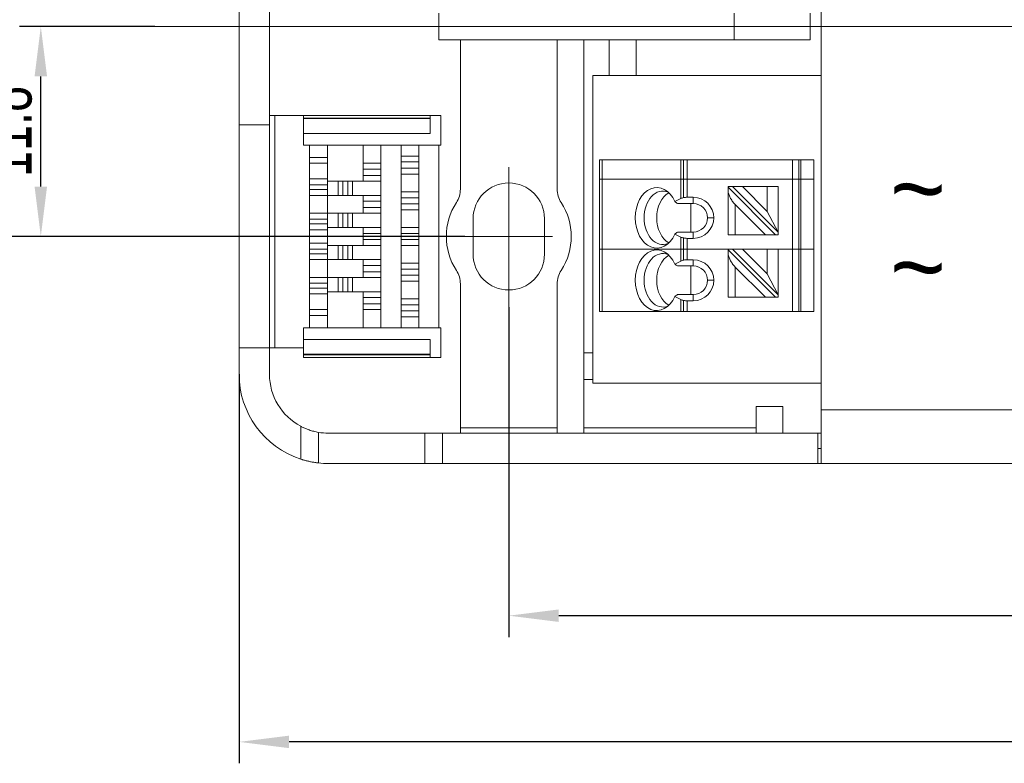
# Model space of a CAD drawing. Header units: millimetres. Extents: x 431 to 683, y -3 to 354.
# Tile 4 of 8: x 516 to 571, y 208 to 250. Entities that reach past the tile are written whole.
import ezdxf

# ---------------------------------------------------------------- set-up
doc = ezdxf.new("R2010")
doc.units = ezdxf.units.MM
doc.header["$LTSCALE"] = 19.36
doc.header["$PDMODE"] = 3
doc.header["$PDSIZE"] = 0.5
doc.linetypes.add('CENTER2', pattern=[28.575, 19.05, -3.175, 3.175, -3.175])
doc.layers.get('0').update_dxf_attribs({"linetype": 'CONTINUOUS'})
doc.layers.get('DEFPOINTS').update_dxf_attribs({"linetype": 'CONTINUOUS'})
doc.layers.add('Dim', color=7, linetype='CONTINUOUS', lineweight=13)
doc.layers.add('LDT21W-A_SOLDXF_CONTINUOUS_LINE', color=7, linetype='CONTINUOUS')
doc.styles.get("Standard").update_dxf_attribs({"font": 'txt', "width": 0.7})
doc.styles.add('样式 1', font='iges1001.shx')
doc.dimstyles.get("Standard").update_dxf_attribs({"dimtxt": 3.5, "dimasz": 3.5, "dimexe": 1.5, "dimexo": 0, "dimtad": 1, "dimdec": 3, "dimdsep": 46, "dimtxsty": 'Standard', "dimblk": '_FILLED', "dimblk1": '_FILLED', "dimblk2": '_FILLED', "dimcen": 0.09, "dimclrt": 5, "dimadec": 3, "dimazin": 2, "dimtol": 1, "dimtp": 0.001, "dimtm": 0.001, "dimtfac": 1, "dimtdec": 3, "dimtofl": 0, "dimtmove": 0, "dimatfit": 3, "dimldrblk": '_FILLED', "dimfxl": 0, "dimtolj": 1, "dimarcsym": 0})

# ---------------------------------------------------------------- blocks, each defined once
blk = doc.blocks.new('_FILLED')
at = {"color": 0, "linetype": 'ByBlock'}
blk.add_solid([(0, 0), (-1, 0.125), (-1, -0.125)], dxfattribs=at)
blk = doc.blocks.new('*D24')
at = {"color": 0, "lineweight": -2}
for p, q in [((528.181, 229.826), (528.181, 208.022)), ((629.681, 229.826), (629.681, 208.022)), ((626.881, 209.222), (530.981, 209.222))]:
    blk.add_line(p, q, dxfattribs=at)
at = {"layer": 'DEFPOINTS', "color": 0}
for p in [(528.181, 229.826), (629.681, 229.826), (528.181, 209.222)]:
    blk.add_point(p, dxfattribs=at)
at = {"color": 0, "lineweight": -2, "xscale": 2.8, "yscale": 2.8, "zscale": 2.8, "rotation": 180}
blk.add_blockref('_FILLED', (528.181, 209.222), dxfattribs=at)
at = {"color": 0, "lineweight": -2, "xscale": 2.8, "yscale": 2.8, "zscale": 2.8}
blk.add_blockref('_FILLED', (629.681, 209.222), dxfattribs=at)
at = {"color": 0, "insert": (578.931, 211.122), "char_height": 2.8, "attachment_point": 5}
blk.add_mtext('\\A1;101.5', dxfattribs=at)
blk = doc.blocks.new('*D26')
at = {"color": 0, "lineweight": -2}
for p, q in [((523.456, 249.326), (515.865, 249.326)), ((517.065, 240.351), (517.065, 246.526)), ((540.839, 237.551), (515.865, 237.551))]:
    blk.add_line(p, q, dxfattribs=at)
at = {"layer": 'DEFPOINTS', "color": 0}
for p in [(517.065, 249.326), (523.456, 249.326), (540.839, 237.551)]:
    blk.add_point(p, dxfattribs=at)
at = {"color": 0, "lineweight": -2, "xscale": 2.8, "yscale": 2.8, "zscale": 2.8}
for p, rotation in [((517.065, 249.326), 90), ((517.065, 237.551), 270)]:
    blk.add_blockref('_FILLED', p, dxfattribs=dict(at, rotation=rotation))
at = {"color": 0, "insert": (515.165, 243.439), "char_height": 2.8, "attachment_point": 5, "rotation": 90}
blk.add_mtext('\\A1;11.8', dxfattribs=at)
blk = doc.blocks.new('*D27')
at = {"color": 0, "lineweight": -2}
for p, q in [((540.839, 261.101), (507.57, 261.101)), ((508.77, 240.351), (508.77, 258.301)), ((540.839, 237.551), (507.57, 237.551))]:
    blk.add_line(p, q, dxfattribs=at)
at = {"layer": 'DEFPOINTS', "color": 0}
for p in [(508.77, 261.101), (540.839, 261.101), (540.839, 237.551)]:
    blk.add_point(p, dxfattribs=at)
at = {"color": 0, "lineweight": -2, "xscale": 2.8, "yscale": 2.8, "zscale": 2.8}
for p, rotation in [((508.77, 261.101), 90), ((508.77, 237.551), 270)]:
    blk.add_blockref('_FILLED', p, dxfattribs=dict(at, rotation=rotation))
at = {"color": 0, "insert": (506.87, 249.326), "char_height": 2.8, "attachment_point": 5, "rotation": 90}
blk.add_mtext('\\A1;23.6', dxfattribs=at)
blk = doc.blocks.new('*D28')
at = {"color": 0, "lineweight": -2}
for p, q in [((543.296, 233.58), (543.296, 215.096)), ((629.681, 229.826), (629.681, 215.096)), ((626.881, 216.296), (546.096, 216.296))]:
    blk.add_line(p, q, dxfattribs=at)
at = {"layer": 'DEFPOINTS', "color": 0}
for p in [(543.296, 233.58), (629.681, 229.826), (543.296, 216.296)]:
    blk.add_point(p, dxfattribs=at)
at = {"color": 0, "lineweight": -2, "xscale": 2.8, "yscale": 2.8, "zscale": 2.8, "rotation": 180}
blk.add_blockref('_FILLED', (543.296, 216.296), dxfattribs=at)
at = {"color": 0, "lineweight": -2, "xscale": 2.8, "yscale": 2.8, "zscale": 2.8}
blk.add_blockref('_FILLED', (629.681, 216.296), dxfattribs=at)
at = {"color": 0, "insert": (586.488, 218.196), "char_height": 2.8, "attachment_point": 5}
blk.add_mtext('\\A1;86.4', dxfattribs=at)

msp = doc.modelspace()

# ---------------------------------------------------------------- linework, layer by layer
at = {"layer": 'Dim', "color": 1, "linetype": 'CENTER2', "lineweight": 5, "ltscale": 0.5}
for p, q in [((634.349, 249.326), (523.456, 249.326)), ((543.296, 241.437), (543.296, 233.58)), ((540.839, 237.551), (545.753, 237.551))]:
    msp.add_line(p, q, dxfattribs=at)
at = {"layer": 'LDT21W-A_SOLDXF_CONTINUOUS_LINE', "color": 7, "linetype": 'Continuous', "lineweight": 5}
for p, q in [((560.811, 270.826), (560.811, 227.826)), ((528.181, 254.851), (528.181, 243.801)), ((529.881, 254.851), (529.881, 243.801)), ((539.381, 250.076), (539.381, 248.576)), ((555.919, 250.076), (555.919, 248.576)), ((560.181, 248.576), (560.181, 250.076)), ((555.919, 248.576), (539.381, 248.576)), ((540.581, 240.211), (540.581, 248.576)), ((546.011, 248.576), (546.011, 240.211)), ((547.511, 226.526), (547.511, 248.576)), ((548.931, 248.576), (548.931, 246.576)), ((550.431, 246.576), (550.431, 248.576)), ((555.919, 248.576), (560.181, 248.576)), ((560.811, 246.576), (548.011, 246.576)), ((548.011, 246.576), (548.011, 229.326)), ((529.881, 244.326), (531.781, 244.326)), ((530.181, 244.326), (530.181, 231.301)), ((531.781, 244.326), (531.781, 244.185)), ((531.781, 244.326), (538.881, 244.326)), ((531.781, 244.185), (531.781, 244.155)), ((538.881, 244.185), (531.781, 244.185)), ((531.781, 244.155), (531.781, 243.326)), ((538.881, 244.155), (531.781, 244.155)), ((539.481, 244.326), (538.881, 244.326)), ((538.881, 244.326), (538.881, 243.326)), ((539.481, 242.676), (539.481, 244.326)), ((528.181, 243.801), (528.181, 231.301)), ((528.181, 243.801), (529.881, 243.801)), ((529.881, 243.801), (529.881, 231.301)), ((531.781, 243.326), (531.781, 242.676)), ((531.781, 243.326), (538.881, 243.326)), ((531.781, 242.676), (539.481, 242.676)), ((532.131, 241.977), (532.131, 242.676)), ((533.131, 242.676), (533.131, 241.977)), ((535.131, 242.676), (535.131, 241.651)), ((536.131, 241.651), (536.131, 242.676)), ((537.256, 242.051), (537.256, 242.676)), ((538.256, 242.676), (538.256, 242.051)), ((539.381, 242.676), (539.381, 232.426)), ((533.131, 241.977), (532.131, 241.977)), ((532.131, 241.651), (532.131, 241.977)), ((533.131, 241.651), (533.131, 241.977)), ((537.256, 242.051), (537.256, 241.725)), ((538.256, 242.051), (537.256, 242.051)), ((538.256, 242.051), (538.256, 241.725)), ((548.386, 241.846), (548.533, 241.846)), ((548.386, 241.846), (548.386, 240.759)), ((548.386, 240.759), (548.386, 241.846)), ((548.533, 241.846), (552.94, 241.846)), ((548.533, 240.759), (548.533, 241.846)), ((552.94, 241.846), (552.94, 240.759)), ((552.94, 241.846), (553.293, 241.846)), ((553.086, 240.759), (553.086, 241.846)), ((559.199, 241.846), (553.293, 241.846)), ((553.293, 240.759), (553.293, 241.846)), ((559.199, 241.846), (559.669, 241.846)), ((559.199, 241.846), (559.199, 240.759)), ((559.549, 241.846), (559.549, 240.759)), ((559.669, 241.846), (560.386, 241.846)), ((559.669, 240.759), (559.669, 241.846)), ((560.386, 240.759), (560.386, 241.846)), ((532.131, 241.651), (532.131, 240.774)), ((532.131, 241.651), (533.131, 241.651)), ((533.131, 240.774), (533.131, 241.651)), ((535.131, 241.651), (535.131, 241.325)), ((535.131, 241.651), (536.131, 241.651)), ((535.131, 240.977), (535.131, 241.325)), ((535.131, 241.325), (536.131, 241.325)), ((536.131, 241.651), (536.131, 241.325)), ((536.131, 241.325), (536.131, 240.977)), ((537.256, 241.377), (537.256, 241.725)), ((537.256, 241.725), (538.256, 241.725)), ((537.256, 241.051), (537.256, 241.377)), ((538.256, 241.377), (537.256, 241.377)), ((538.256, 241.725), (538.256, 241.377)), ((538.256, 241.051), (538.256, 241.377)), ((532.131, 240.774), (533.131, 240.774)), ((532.131, 240.774), (532.131, 240.448)), ((533.131, 240.774), (533.131, 240.448)), ((533.131, 240.651), (533.731, 240.651)), ((533.731, 240.651), (533.985, 240.651)), ((533.731, 239.851), (533.731, 240.651)), ((533.985, 240.651), (534.276, 240.651)), ((533.985, 239.851), (533.985, 240.651)), ((534.531, 240.651), (534.276, 240.651)), ((534.276, 240.651), (534.276, 239.851)), ((534.531, 240.651), (535.131, 240.651)), ((534.531, 240.651), (534.531, 239.851)), ((535.131, 240.651), (535.131, 240.977)), ((536.131, 240.977), (535.131, 240.977)), ((536.131, 240.651), (535.131, 240.651)), ((536.131, 240.651), (536.131, 240.977)), ((536.131, 239.851), (536.131, 240.651)), ((537.256, 240.051), (537.256, 241.051)), ((538.256, 241.051), (537.256, 241.051)), ((538.256, 241.051), (538.256, 240.051)), ((548.386, 240.759), (548.533, 240.759)), ((548.386, 240.759), (548.386, 240.759)), ((548.533, 240.759), (548.386, 240.759)), ((548.386, 240.759), (548.386, 236.846)), ((548.386, 236.846), (548.386, 240.759)), ((548.533, 240.759), (552.94, 240.759)), ((552.94, 240.759), (548.533, 240.759)), ((548.533, 236.846), (548.533, 240.759)), ((553.293, 240.759), (552.94, 240.759)), ((552.94, 240.759), (553.293, 240.759)), ((552.94, 240.759), (552.94, 239.673)), ((553.086, 239.724), (553.086, 240.759)), ((553.293, 240.759), (559.199, 240.759)), ((559.199, 240.759), (553.293, 240.759)), ((553.293, 239.746), (553.293, 240.759)), ((559.199, 240.759), (559.669, 240.759)), ((559.669, 240.759), (559.199, 240.759)), ((559.199, 240.759), (559.199, 236.846)), ((559.549, 240.759), (559.549, 236.846)), ((560.386, 240.759), (559.669, 240.759)), ((559.669, 240.759), (560.386, 240.759)), ((559.669, 236.846), (559.669, 240.759)), ((560.386, 236.846), (560.386, 240.759)), ((532.131, 240.177), (532.131, 240.448)), ((532.131, 240.448), (533.131, 240.448)), ((532.131, 239.851), (532.131, 240.177)), ((533.131, 240.177), (532.131, 240.177)), ((533.131, 240.448), (533.131, 240.177)), ((533.131, 239.851), (533.131, 240.177)), ((548.386, 240.346), (548.386, 240.346)), ((555.586, 240.346), (555.828, 240.346)), ((555.586, 240.305), (555.586, 240.346)), ((555.586, 240.116), (555.586, 240.305)), ((555.586, 240.305), (558.245, 237.646)), ((555.586, 240.116), (555.586, 237.646)), ((555.586, 237.646), (555.586, 240.116)), ((558.386, 237.787), (555.828, 240.346)), ((555.828, 240.346), (556.393, 240.346)), ((557.786, 240.346), (556.393, 240.346)), ((556.393, 240.346), (557.786, 238.953)), ((557.786, 240.346), (558.386, 240.346)), ((557.786, 240.346), (557.786, 238.953)), ((558.386, 240.346), (558.386, 237.787)), ((532.131, 239.851), (532.131, 238.851)), ((532.131, 239.851), (533.131, 239.851)), ((533.131, 238.851), (533.131, 239.851)), ((533.731, 239.851), (533.131, 239.851)), ((533.731, 239.851), (533.985, 239.851)), ((534.276, 239.851), (533.985, 239.851)), ((534.531, 239.851), (534.276, 239.851)), ((535.131, 239.851), (534.531, 239.851)), ((535.131, 239.851), (535.131, 239.525)), ((535.131, 239.851), (536.131, 239.851)), ((535.131, 239.525), (536.131, 239.525)), ((535.131, 239.177), (535.131, 239.525)), ((536.131, 239.851), (536.131, 239.525)), ((536.131, 239.525), (536.131, 239.177)), ((537.256, 240.051), (537.256, 239.725)), ((538.256, 240.051), (537.256, 240.051)), ((537.256, 239.377), (537.256, 239.725)), ((537.256, 239.725), (538.256, 239.725)), ((538.256, 240.051), (538.256, 239.725)), ((538.256, 239.725), (538.256, 239.377)), ((552.602, 239.504), (552.94, 239.673)), ((553.636, 239.746), (553.293, 239.746)), ((553.636, 239.396), (553.636, 239.746)), ((535.131, 238.851), (535.131, 239.177)), ((536.131, 239.177), (535.131, 239.177)), ((536.131, 238.851), (536.131, 239.177)), ((537.256, 239.051), (537.256, 239.377)), ((538.256, 239.377), (537.256, 239.377)), ((537.256, 238.051), (537.256, 239.051)), ((538.256, 239.051), (537.256, 239.051)), ((538.256, 239.051), (538.256, 239.377)), ((538.256, 239.051), (538.256, 238.051)), ((553.636, 239.396), (552.744, 239.396)), ((552.837, 239.396), (553.544, 239.396)), ((553.507, 237.796), (553.507, 239.396)), ((553.544, 239.396), (553.507, 239.396)), ((553.636, 239.396), (553.507, 239.396)), ((553.636, 239.396), (553.636, 239.396)), ((555.986, 237.646), (555.986, 239.339)), ((557.679, 237.646), (555.986, 239.339)), ((532.131, 238.851), (532.131, 238.525)), ((532.131, 238.851), (533.131, 238.851)), ((532.131, 238.254), (532.131, 238.525)), ((532.131, 238.525), (533.131, 238.525)), ((533.131, 238.851), (533.731, 238.851)), ((533.131, 238.851), (533.131, 238.525)), ((533.131, 238.525), (533.131, 238.254)), ((533.731, 238.851), (533.985, 238.851)), ((533.731, 238.051), (533.731, 238.851)), ((533.985, 238.851), (534.276, 238.851)), ((533.985, 238.051), (533.985, 238.851)), ((534.531, 238.851), (534.276, 238.851)), ((534.276, 238.851), (534.276, 238.051)), ((534.531, 238.851), (535.131, 238.851)), ((534.531, 238.851), (534.531, 238.051)), ((536.131, 238.851), (535.131, 238.851)), ((536.131, 238.051), (536.131, 238.851)), ((541.296, 238.551), (541.296, 236.551)), ((545.296, 236.551), (545.296, 238.551)), ((554.786, 238.596), (554.436, 238.596)), ((557.786, 238.953), (558.386, 237.787)), ((532.131, 237.928), (532.131, 238.254)), ((533.131, 238.254), (532.131, 238.254)), ((532.131, 237.928), (532.131, 237.174)), ((532.131, 237.928), (533.131, 237.928)), ((533.131, 237.928), (533.131, 238.254)), ((533.731, 238.051), (533.131, 238.051)), ((533.131, 237.174), (533.131, 237.928)), ((533.731, 238.051), (533.985, 238.051)), ((534.276, 238.051), (533.985, 238.051)), ((534.531, 238.051), (534.276, 238.051)), ((535.131, 238.051), (534.531, 238.051)), ((535.131, 238.051), (535.131, 237.725)), ((535.131, 238.051), (536.131, 238.051)), ((536.131, 238.051), (536.131, 237.725)), ((538.256, 238.051), (537.256, 238.051)), ((537.256, 238.051), (537.256, 237.725)), ((538.256, 238.051), (538.256, 237.725)), ((535.131, 237.725), (536.131, 237.725)), ((535.131, 237.377), (535.131, 237.725)), ((535.131, 237.051), (535.131, 237.377)), ((536.131, 237.377), (535.131, 237.377)), ((536.131, 237.725), (536.131, 237.377)), ((536.131, 237.051), (536.131, 237.377)), ((537.256, 237.725), (538.256, 237.725)), ((537.256, 237.377), (537.256, 237.725)), ((538.256, 237.377), (537.256, 237.377)), ((537.256, 237.051), (537.256, 237.377)), ((538.256, 237.725), (538.256, 237.377)), ((538.256, 237.051), (538.256, 237.377)), ((552.94, 237.519), (552.602, 237.688)), ((553.636, 237.796), (552.744, 237.796)), ((552.94, 237.519), (552.94, 236.846)), ((553.086, 236.846), (553.086, 237.468)), ((553.636, 237.446), (553.293, 237.446)), ((553.293, 236.846), (553.293, 237.446)), ((553.636, 237.446), (553.636, 237.796)), ((555.986, 237.646), (555.586, 237.646)), ((555.586, 237.646), (555.586, 237.646)), ((557.886, 237.646), (555.586, 237.646)), ((557.679, 237.646), (555.986, 237.646)), ((557.679, 237.646), (558.245, 237.646)), ((557.886, 237.646), (557.886, 237.646)), ((557.886, 237.646), (558.186, 237.646)), ((558.186, 237.646), (558.386, 237.646)), ((558.245, 237.646), (558.386, 237.646)), ((558.386, 237.787), (558.386, 237.646)), ((558.386, 237.646), (558.386, 237.646)), ((532.131, 237.174), (532.131, 236.848)), ((532.131, 237.174), (533.131, 237.174)), ((532.131, 236.577), (532.131, 236.848)), ((532.131, 236.848), (533.131, 236.848)), ((533.131, 237.174), (533.131, 236.848)), ((533.131, 237.051), (533.731, 237.051)), ((533.131, 236.848), (533.131, 236.577)), ((533.731, 237.051), (533.985, 237.051)), ((533.731, 236.251), (533.731, 237.051)), ((533.985, 237.051), (534.276, 237.051)), ((533.985, 236.251), (533.985, 237.051)), ((534.531, 237.051), (534.276, 237.051)), ((534.276, 237.051), (534.276, 236.251)), ((534.531, 237.051), (535.131, 237.051)), ((534.531, 237.051), (534.531, 236.251)), ((536.131, 237.051), (535.131, 237.051)), ((536.131, 236.251), (536.131, 237.051)), ((537.256, 236.051), (537.256, 237.051)), ((538.256, 237.051), (537.256, 237.051)), ((538.256, 237.051), (538.256, 236.051)), ((548.386, 236.846), (548.533, 236.846)), ((548.386, 236.846), (548.386, 233.346)), ((548.386, 236.846), (548.533, 236.846)), ((548.386, 236.846), (548.386, 236.846)), ((548.386, 233.346), (548.386, 236.846)), ((552.94, 236.846), (548.533, 236.846)), ((548.533, 233.346), (548.533, 236.846)), ((552.94, 236.846), (548.533, 236.846)), ((552.94, 236.846), (553.293, 236.846)), ((552.94, 236.846), (552.94, 236.173)), ((552.94, 236.846), (553.293, 236.846)), ((553.086, 236.224), (553.086, 236.846)), ((553.293, 236.846), (555.586, 236.846)), ((553.293, 236.246), (553.293, 236.846)), ((555.586, 236.846), (553.293, 236.846)), ((555.586, 236.846), (555.586, 234.146)), ((555.586, 236.846), (555.828, 236.846)), ((555.586, 236.805), (555.586, 236.846)), ((555.586, 236.616), (555.586, 236.805)), ((555.586, 236.805), (558.245, 234.146)), ((558.386, 234.287), (555.828, 236.846)), ((555.828, 236.846), (556.393, 236.846)), ((557.786, 236.846), (556.393, 236.846)), ((556.393, 236.846), (557.786, 235.453)), ((557.786, 236.846), (558.386, 236.846)), ((557.786, 236.846), (557.786, 235.453)), ((558.386, 236.846), (559.199, 236.846)), ((558.386, 236.846), (558.386, 234.287)), ((559.199, 236.846), (558.386, 236.846)), ((559.199, 236.846), (559.669, 236.846)), ((559.199, 236.846), (559.199, 233.346)), ((559.199, 236.846), (559.669, 236.846)), ((559.549, 233.346), (559.549, 236.846)), ((560.386, 236.846), (559.669, 236.846)), ((559.669, 233.346), (559.669, 236.846)), ((560.386, 236.846), (559.669, 236.846)), ((560.386, 233.346), (560.386, 236.846)), ((532.131, 236.251), (532.131, 236.577)), ((533.131, 236.577), (532.131, 236.577)), ((532.131, 236.251), (532.131, 235.251)), ((532.131, 236.251), (533.131, 236.251)), ((533.131, 236.251), (533.131, 236.577)), ((533.731, 236.251), (533.131, 236.251)), ((533.131, 235.251), (533.131, 236.251)), ((533.731, 236.251), (533.985, 236.251)), ((534.276, 236.251), (533.985, 236.251)), ((534.531, 236.251), (534.276, 236.251)), ((535.131, 236.251), (534.531, 236.251)), ((535.131, 236.251), (535.131, 235.925)), ((535.131, 236.251), (536.131, 236.251)), ((536.131, 236.251), (536.131, 235.925)), ((553.636, 236.246), (553.293, 236.246)), ((553.636, 235.896), (553.636, 236.246)), ((555.586, 236.616), (555.586, 234.146)), ((555.586, 234.146), (555.586, 236.616)), ((535.131, 235.577), (535.131, 235.925)), ((535.131, 235.925), (536.131, 235.925)), ((536.131, 235.925), (536.131, 235.577)), ((538.256, 236.051), (537.256, 236.051)), ((537.256, 236.051), (537.256, 235.725)), ((537.256, 235.725), (538.256, 235.725)), ((537.256, 235.377), (537.256, 235.725)), ((538.256, 236.051), (538.256, 235.725)), ((538.256, 235.725), (538.256, 235.377)), ((552.602, 236.004), (552.94, 236.173)), ((553.636, 235.896), (552.744, 235.896)), ((552.837, 235.896), (553.544, 235.896)), ((553.507, 234.296), (553.507, 235.896)), ((553.544, 235.896), (553.507, 235.896)), ((553.636, 235.896), (553.507, 235.896)), ((553.636, 235.896), (553.636, 235.896)), ((557.679, 234.146), (555.986, 235.839)), ((555.986, 234.146), (555.986, 235.839)), ((532.131, 235.251), (533.131, 235.251)), ((532.131, 235.251), (532.131, 234.925)), ((533.131, 235.251), (533.731, 235.251)), ((533.131, 235.251), (533.131, 234.925)), ((533.731, 235.251), (533.985, 235.251)), ((533.731, 234.451), (533.731, 235.251)), ((533.985, 235.251), (534.276, 235.251)), ((533.985, 234.451), (533.985, 235.251)), ((534.531, 235.251), (534.276, 235.251)), ((534.276, 235.251), (534.276, 234.451)), ((534.531, 235.251), (535.131, 235.251)), ((534.531, 235.251), (534.531, 234.451)), ((535.131, 235.251), (535.131, 235.577)), ((536.131, 235.577), (535.131, 235.577)), ((536.131, 235.251), (535.131, 235.251)), ((536.131, 235.251), (536.131, 235.577)), ((536.131, 234.451), (536.131, 235.251)), ((537.256, 235.051), (537.256, 235.377)), ((538.256, 235.377), (537.256, 235.377)), ((538.256, 235.051), (538.256, 235.377)), ((557.786, 235.453), (558.386, 234.287)), ((532.131, 234.925), (533.131, 234.925)), ((532.131, 234.654), (532.131, 234.925)), ((533.131, 234.654), (532.131, 234.654)), ((532.131, 234.328), (532.131, 234.654)), ((533.131, 234.925), (533.131, 234.654)), ((533.131, 234.328), (533.131, 234.654)), ((537.256, 234.051), (537.256, 235.051)), ((538.256, 235.051), (537.256, 235.051)), ((538.256, 235.051), (538.256, 234.051)), ((540.581, 226.526), (540.581, 234.891)), ((546.011, 234.891), (546.011, 226.526)), ((554.786, 235.096), (554.436, 235.096)), ((532.131, 234.328), (532.131, 233.451)), ((532.131, 234.328), (533.131, 234.328)), ((533.731, 234.451), (533.131, 234.451)), ((533.131, 233.451), (533.131, 234.328)), ((533.731, 234.451), (533.985, 234.451)), ((534.276, 234.451), (533.985, 234.451)), ((534.531, 234.451), (534.276, 234.451)), ((535.131, 234.451), (534.531, 234.451)), ((535.131, 234.451), (535.131, 234.125)), ((535.131, 234.451), (536.131, 234.451)), ((535.131, 233.777), (535.131, 234.125)), ((535.131, 234.125), (536.131, 234.125)), ((536.131, 234.451), (536.131, 234.125)), ((536.131, 234.125), (536.131, 233.777)), ((538.256, 234.051), (537.256, 234.051)), ((537.256, 234.051), (537.256, 233.725)), ((538.256, 234.051), (538.256, 233.725)), ((552.94, 234.019), (552.602, 234.188)), ((553.636, 234.296), (552.744, 234.296)), ((552.94, 234.019), (552.94, 233.346)), ((553.636, 233.946), (553.636, 234.296)), ((555.586, 234.146), (555.586, 234.146)), ((557.886, 234.146), (555.586, 234.146)), ((555.986, 234.146), (555.586, 234.146)), ((557.679, 234.146), (555.986, 234.146)), ((557.679, 234.146), (558.245, 234.146)), ((557.886, 234.146), (557.886, 234.146)), ((557.886, 234.146), (558.186, 234.146)), ((558.186, 234.146), (558.386, 234.146)), ((558.245, 234.146), (558.386, 234.146)), ((558.386, 234.287), (558.386, 234.146)), ((558.386, 234.146), (558.386, 234.146)), ((532.131, 233.451), (533.131, 233.451)), ((532.131, 233.451), (532.131, 233.125)), ((533.131, 233.451), (533.131, 233.125)), ((535.131, 233.451), (535.131, 233.777)), ((536.131, 233.777), (535.131, 233.777)), ((535.131, 233.451), (535.131, 232.426)), ((536.131, 233.451), (535.131, 233.451)), ((536.131, 233.451), (536.131, 233.777)), ((536.131, 232.426), (536.131, 233.451)), ((537.256, 233.377), (537.256, 233.725)), ((537.256, 233.725), (538.256, 233.725)), ((538.256, 233.725), (538.256, 233.377)), ((553.086, 233.346), (553.086, 233.968)), ((553.636, 233.946), (553.293, 233.946)), ((553.293, 233.346), (553.293, 233.946)), ((532.131, 233.125), (533.131, 233.125)), ((532.131, 232.426), (532.131, 233.125)), ((533.131, 233.125), (533.131, 232.426)), ((537.256, 233.051), (537.256, 233.377)), ((538.256, 233.377), (537.256, 233.377)), ((537.256, 232.426), (537.256, 233.051)), ((538.256, 233.051), (537.256, 233.051)), ((538.256, 233.051), (538.256, 233.377)), ((538.256, 233.051), (538.256, 232.426)), ((548.533, 233.346), (548.386, 233.346)), ((548.386, 233.346), (548.386, 233.346)), ((548.386, 233.346), (548.586, 233.346)), ((552.94, 233.346), (548.533, 233.346)), ((548.586, 233.346), (549.186, 233.346)), ((549.186, 233.346), (549.186, 233.346)), ((549.186, 233.346), (559.586, 233.346)), ((553.293, 233.346), (552.94, 233.346)), ((559.199, 233.346), (553.293, 233.346)), ((559.669, 233.346), (559.199, 233.346)), ((559.586, 233.346), (559.586, 233.346)), ((559.586, 233.346), (560.186, 233.346)), ((560.386, 233.346), (559.669, 233.346)), ((560.186, 233.346), (560.386, 233.346)), ((560.386, 233.346), (560.236, 233.346)), ((560.236, 233.346), (560.236, 233.346)), ((560.236, 233.346), (560.386, 233.346)), ((560.386, 233.346), (560.386, 233.346)), ((560.386, 233.346), (560.386, 233.346)), ((539.481, 232.426), (531.781, 232.426)), ((531.781, 232.426), (531.781, 231.776)), ((539.481, 230.776), (539.481, 232.426)), ((528.181, 231.301), (529.881, 231.301)), ((528.181, 231.301), (528.181, 229.826)), ((531.781, 231.301), (529.881, 231.301)), ((529.881, 231.301), (529.881, 229.826)), ((531.781, 231.776), (538.881, 231.776)), ((531.781, 231.776), (531.781, 230.947)), ((538.881, 231.776), (538.881, 230.776)), ((531.781, 230.947), (531.781, 230.917)), ((531.781, 230.947), (538.881, 230.947)), ((531.781, 230.776), (531.781, 230.917)), ((531.781, 230.917), (538.881, 230.917)), ((531.781, 230.776), (538.881, 230.776)), ((538.881, 230.776), (539.481, 230.776)), ((548.011, 231.026), (547.511, 231.026)), ((547.511, 229.526), (548.011, 229.526)), ((548.011, 229.326), (560.811, 229.326)), ((558.659, 228.026), (557.159, 228.026)), ((557.159, 228.026), (557.159, 226.526)), ((558.659, 226.526), (558.659, 228.026)), ((560.811, 224.826), (560.811, 227.826)), ((619.681, 227.826), (560.811, 227.826)), ((531.631, 225.072), (531.631, 226.913)), ((540.581, 226.826), (546.011, 226.826)), ((547.511, 226.826), (557.159, 226.826)), ((532.631, 224.856), (532.631, 226.572)), ((533.181, 226.526), (538.581, 226.526)), ((538.581, 226.526), (539.581, 226.526)), ((538.581, 224.826), (538.581, 226.526)), ((539.581, 224.826), (539.581, 226.526)), ((539.581, 226.526), (560.611, 226.526)), ((560.811, 226.526), (560.611, 226.526)), ((560.611, 224.826), (560.611, 226.526)), ((560.811, 225.676), (560.611, 225.676)), ((533.181, 224.826), (538.581, 224.826)), ((539.581, 224.826), (538.581, 224.826)), ((539.581, 224.826), (560.611, 224.826)), ((560.811, 224.826), (560.611, 224.826)), ((619.681, 224.826), (560.811, 224.826)), ((619.681, 224.826), (560.811, 224.826))]:
    msp.add_line(p, q, dxfattribs=at)
for centre, radius, start, end in [((539.181, 240.211), 1.4, 327.1186, 0), ((543.296, 238.551), 2, 0, 180), ((547.411, 240.211), 1.4, 180, 212.8814), ((553.636, 238.596), 1.15, 270, 90), ((543.296, 237.551), 3.5, 147.1186, 212.8814), ((543.296, 237.551), 3.5, 327.1186, 32.8814), ((553.636, 238.596), 0.8, 0, 90), ((553.636, 238.596), 0.8, 270, 90), ((543.296, 236.551), 2, 180, 0), ((553.636, 235.096), 1.15, 270, 90), ((553.636, 235.096), 0.8, 0, 90), ((553.636, 235.096), 0.8, 270, 90), ((539.181, 234.891), 1.4, 0, 32.8814), ((547.411, 234.891), 1.4, 147.1186, 180), ((533.181, 229.826), 5, 180, 251.9408), ((533.181, 229.826), 3.3, 180, 241.9854), ((533.181, 229.826), 3.3, 260.4059, 270), ((533.181, 229.826), 5, 263.6847, 270)]:
    msp.add_arc(centre, radius, start, end, dxfattribs=at)
for centre, major_axis, start_param, end_param in [((551.586, 238.596), (0, 1.7), 5.275924, 10.432039), ((551.94, 238.596), (0, -1.5), 2.8786, 4.712389), ((552.647, 238.596), (0, -1.5), 3.507487, 5.917292), ((551.94, 238.596), (0, -1.5), 4.712389, 6.546178), ((551.586, 235.096), (0, 1.7), 5.275924, 10.432039), ((551.94, 235.096), (0, -1.5), 2.8786, 4.712389), ((552.647, 235.096), (0, -1.5), 3.507487, 5.917292), ((551.94, 235.096), (0, -1.5), 4.712389, 6.546178)]:
    msp.add_ellipse(centre, major_axis=major_axis, ratio=0.707107, start_param=start_param, end_param=end_param, dxfattribs=at)
for points in [[(555.586, 240.116), (555.586, 240.052), (555.616, 239.924), (555.699, 239.73), (555.816, 239.535), (555.92, 239.405), (555.986, 239.339)], [(553.293, 239.746), (553.222, 239.746), (553.094, 239.732), (552.987, 239.696), (552.94, 239.673)], [(552.602, 239.504), (552.65, 239.468), (552.697, 239.432), (552.744, 239.396)], [(552.744, 237.796), (552.697, 237.76), (552.65, 237.724), (552.602, 237.688)], [(553.293, 237.446), (553.222, 237.446), (553.094, 237.46), (552.987, 237.495), (552.94, 237.519)], [(553.293, 236.246), (553.222, 236.246), (553.094, 236.232), (552.987, 236.196), (552.94, 236.173)], [(555.586, 236.616), (555.586, 236.552), (555.616, 236.424), (555.699, 236.23), (555.816, 236.035), (555.92, 235.905), (555.986, 235.839)], [(552.602, 236.004), (552.65, 235.968), (552.697, 235.932), (552.744, 235.896)], [(552.744, 234.296), (552.697, 234.26), (552.65, 234.224), (552.602, 234.188)], [(553.293, 233.946), (553.222, 233.946), (553.094, 233.96), (552.987, 233.995), (552.94, 234.019)]]:
    msp.add_open_spline(points, degree=3, dxfattribs=at)
for points, knots in [([(552.744, 239.396), (552.754, 239.396), (552.775, 239.396), (552.806, 239.396), (552.827, 239.396), (552.837, 239.396)], [0, 0, 0, 0, 0.333333, 0.666667, 1, 1, 1, 1]), ([(552.744, 235.896), (552.754, 235.896), (552.775, 235.896), (552.806, 235.896), (552.827, 235.896), (552.837, 235.896)], [0, 0, 0, 0, 0.333333, 0.666667, 1, 1, 1, 1]), ([(531.631, 226.913), (531.635, 226.911), (531.643, 226.906), (531.71, 226.871), (531.8, 226.828), (531.9, 226.784), (531.999, 226.744), (532.11, 226.704), (532.23, 226.665), (532.358, 226.629), (532.492, 226.597), (532.584, 226.581), (532.631, 226.572)], [0, 0, 0, 0, 0.12994, 0.25951, 0.389341, 0.476563, 0.563782, 0.651028, 0.738263, 0.825453, 0.912638, 1, 1, 1, 1]), ([(532.631, 224.856), (532.56, 224.865), (532.419, 224.883), (532.218, 224.918), (532.058, 224.953), (531.937, 224.983), (531.846, 225.007), (531.77, 225.029), (531.709, 225.047), (531.664, 225.061), (531.636, 225.071), (531.632, 225.072), (531.631, 225.072)], [0, 0, 0, 0, 0.134226, 0.268363, 0.402542, 0.48788, 0.573211, 0.658562, 0.74392, 0.829225, 0.914512, 1, 1, 1, 1])]:
    msp.add_open_spline(points, degree=3, knots=knots, dxfattribs=at)

# ---------------------------------------------------------------- texts
at = {"style": '样式 1'}
msp.add_text('~', height=4, dxfattribs=at).set_placement((564.671, 238.267))
at = {"insert": (564.671, 237.874), "char_height": 4, "width": 4.45849, "attachment_point": 1, "style": '样式 1'}
msp.add_mtext('~', dxfattribs=at)

# ---------------------------------------------------------------- dimensions: what is measured, and where the dimension line sits
for base, p1, p2, angle, picture, middle in [((508.770252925, 261.101058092), (540.838754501, 237.551058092), (540.838754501, 261.101058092), 270, '*D27', (506.870252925, 249.326058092)), ((517.065, 249.326), (540.839, 237.551), (523.456, 249.326), 270, '*D26', (515.165, 243.439)), ((543.296, 216.296), (629.681, 229.826), (543.296, 233.58), 180, '*D28', (586.488, 218.196)), ((528.181, 209.222), (629.681, 229.826), (528.181, 229.826), 180, '*D24', (578.931, 211.122))]:
    dim = msp.add_linear_dim(base=base, p1=p1, p2=p2, angle=angle, dimstyle='Standard', override={"dimscale": 0.8, "dimdec": 1, "dimzin": 0, "dimcen": 3.168, "dimclrt": 0, "dimadec": 0, "dimazin": 0, "dimtol": 0, "dimtdec": 1, "dimtzin": 0})
    dim.commit()
    dim.dimension.update_dxf_attribs({"geometry": picture, "text_midpoint": middle})

doc.saveas('drawing.dxf')
